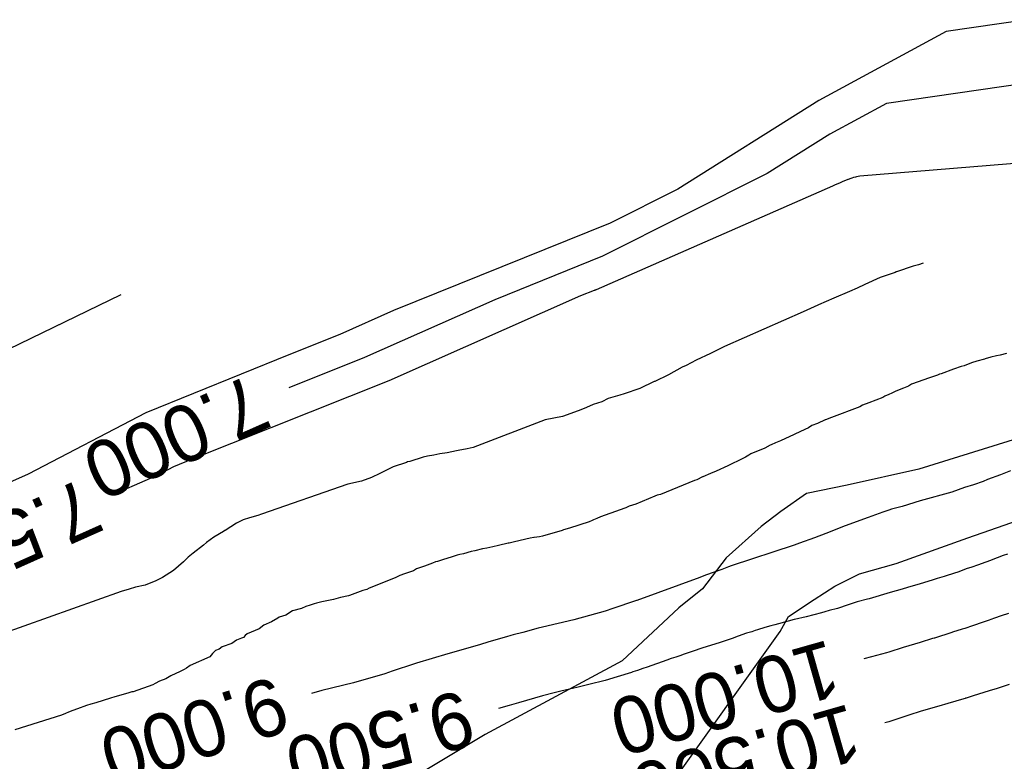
# Model space of a CAD drawing. Extents: x 158343 to 162498, y 431347 to 434500.
# Tile 214 of 248: x 159609 to 159640, y 434176 to 434200. Entities that reach past the tile are written whole.
import ezdxf

# ---------------------------------------------------------------- set-up
doc = ezdxf.new("R2010")
doc.units = 0
doc.header["$LTSCALE"] = 10
doc.header["$MEASUREMENT"] = 0
for name, color, linetype in [('000_arcering', 8, 'CONTINUOUS'), ('33_trappen en balustraden', 252, 'CONTINUOUS'), ('def. con-hoogtelijn (index)', 8, 'CONTINUOUS')]:
    doc.layers.add(name, color=color, linetype=linetype)
doc.styles.add('Style-WORKING', font='WORKING.shx')

# ---------------------------------------------------------------- blocks, each defined once
blk = doc.blocks.new('bestaande hoogtelijnen')
at = {"layer": 'def. con-hoogtelijn (index)'}
for p, q in [((-26.593, 133.478), (-29.162, 133.106)), ((-26.593, 133.478), (-29.162, 133.106)), ((-29.162, 133.106), (-33.208, 130.908)), ((-29.162, 133.106), (-33.208, 130.908)), ((-24.825, 131.724), (-31.066, 130.821)), ((-24.825, 131.724), (-31.066, 130.821)), ((-24.825, 131.724), (-31.066, 130.821)), ((-33.208, 130.908), (-37.688, 128.099)), ((-33.208, 130.908), (-37.688, 128.099)), ((-31.066, 130.821), (-32.864, 129.844)), ((-31.066, 130.821), (-32.864, 129.844)), ((-31.066, 130.821), (-32.864, 129.844)), ((-32.864, 129.844), (-34.855, 128.595)), ((-32.864, 129.844), (-34.855, 128.595)), ((-32.864, 129.844), (-34.855, 128.595)), ((-25.543, 129.025), (-31.914, 128.509)), ((-25.543, 129.025), (-31.914, 128.509)), ((-34.855, 128.595), (-40.086, 125.963)), ((-34.855, 128.595), (-40.086, 125.963)), ((-34.855, 128.595), (-40.086, 125.963)), ((-32.697, 128.228), (-32.775, 128.193)), ((-32.697, 128.228), (-32.775, 128.193)), ((-32.694, 128.23), (-32.697, 128.228)), ((-32.694, 128.23), (-32.697, 128.228)), ((-32.612, 128.266), (-32.694, 128.23)), ((-32.612, 128.266), (-32.694, 128.23)), ((-32.53, 128.301), (-32.612, 128.266)), ((-32.53, 128.301), (-32.612, 128.266)), ((-32.49, 128.318), (-32.53, 128.301)), ((-32.49, 128.318), (-32.53, 128.301)), ((-32.449, 128.338), (-32.49, 128.318)), ((-32.449, 128.338), (-32.49, 128.318)), ((-32.368, 128.375), (-32.449, 128.338)), ((-32.368, 128.375), (-32.449, 128.338)), ((-32.288, 128.402), (-32.368, 128.375)), ((-32.288, 128.402), (-32.368, 128.375)), ((-32.283, 128.404), (-32.288, 128.402)), ((-32.283, 128.404), (-32.288, 128.402)), ((-32.281, 128.405), (-32.283, 128.404)), ((-32.281, 128.405), (-32.283, 128.404)), ((-32.194, 128.435), (-32.281, 128.405)), ((-32.194, 128.435), (-32.281, 128.405)), ((-32.165, 128.443), (-32.194, 128.435)), ((-32.165, 128.443), (-32.194, 128.435)), ((-32.111, 128.461), (-32.165, 128.443)), ((-32.111, 128.461), (-32.165, 128.443)), ((-32.104, 128.464), (-32.111, 128.461)), ((-32.104, 128.464), (-32.111, 128.461)), ((-32.048, 128.48), (-32.104, 128.464)), ((-32.048, 128.48), (-32.104, 128.464)), ((-32.01, 128.487), (-32.048, 128.48)), ((-32.01, 128.487), (-32.048, 128.48)), ((-31.914, 128.509), (-32.01, 128.487)), ((-31.914, 128.509), (-32.01, 128.487)), ((-32.775, 128.193), (-40.284, 124.903)), ((-32.775, 128.193), (-40.284, 124.903)), ((-37.688, 128.099), (-39.842, 127.015)), ((-37.688, 128.099), (-39.842, 127.015)), ((-39.842, 127.015), (-46.717, 124.24)), ((-39.842, 127.015), (-46.717, 124.24)), ((-40.086, 125.963), (-43.505, 124.583)), ((-40.086, 125.963), (-43.505, 124.583)), ((-40.086, 125.963), (-43.505, 124.583)), ((-29.897, 125.748), (-30.05, 125.697)), ((-29.897, 125.748), (-30.05, 125.697)), ((-29.897, 125.748), (-30.05, 125.697)), ((-30.786, 125.451), (-31.266, 125.286)), ((-30.786, 125.451), (-31.266, 125.286)), ((-30.786, 125.451), (-31.266, 125.286)), ((-30.756, 125.465), (-30.786, 125.451)), ((-30.756, 125.465), (-30.786, 125.451)), ((-30.756, 125.465), (-30.786, 125.451)), ((-30.743, 125.469), (-30.756, 125.465)), ((-30.743, 125.469), (-30.756, 125.465)), ((-30.743, 125.469), (-30.756, 125.465)), ((-30.219, 125.65), (-30.743, 125.469)), ((-30.219, 125.65), (-30.743, 125.469)), ((-30.219, 125.65), (-30.743, 125.469)), ((-30.05, 125.697), (-30.219, 125.65)), ((-30.05, 125.697), (-30.219, 125.65)), ((-30.05, 125.697), (-30.219, 125.65)), ((-31.266, 125.286), (-31.75, 125.064)), ((-31.266, 125.286), (-31.75, 125.064)), ((-31.266, 125.286), (-31.75, 125.064)), ((-40.345, 124.878), (-40.78, 124.71)), ((-40.345, 124.878), (-40.78, 124.71)), ((-40.339, 124.879), (-40.345, 124.878)), ((-40.339, 124.879), (-40.345, 124.878)), ((-40.333, 124.881), (-40.339, 124.879)), ((-40.333, 124.881), (-40.339, 124.879)), ((-40.332, 124.881), (-40.333, 124.881)), ((-40.332, 124.881), (-40.333, 124.881)), ((-40.33, 124.882), (-40.332, 124.881)), ((-40.33, 124.882), (-40.332, 124.881)), ((-40.328, 124.883), (-40.33, 124.882)), ((-40.328, 124.883), (-40.33, 124.882)), ((-40.325, 124.884), (-40.328, 124.883)), ((-40.325, 124.884), (-40.328, 124.883)), ((-40.323, 124.885), (-40.325, 124.884)), ((-40.323, 124.885), (-40.325, 124.884)), ((-40.319, 124.886), (-40.323, 124.885)), ((-40.319, 124.886), (-40.323, 124.885)), ((-40.318, 124.887), (-40.319, 124.886)), ((-40.318, 124.887), (-40.319, 124.886)), ((-40.312, 124.888), (-40.318, 124.887)), ((-40.312, 124.888), (-40.318, 124.887)), ((-40.307, 124.891), (-40.312, 124.888)), ((-40.307, 124.891), (-40.312, 124.888)), ((-40.303, 124.893), (-40.307, 124.891)), ((-40.303, 124.893), (-40.307, 124.891)), ((-40.307, 124.891), (-40.307, 124.891)), ((-40.307, 124.891), (-40.307, 124.891)), ((-40.298, 124.896), (-40.303, 124.893)), ((-40.298, 124.896), (-40.303, 124.893)), ((-40.297, 124.896), (-40.298, 124.896)), ((-40.297, 124.896), (-40.298, 124.896)), ((-40.293, 124.898), (-40.297, 124.896)), ((-40.293, 124.898), (-40.297, 124.896)), ((-40.288, 124.9), (-40.293, 124.898)), ((-40.288, 124.9), (-40.293, 124.898)), ((-40.284, 124.903), (-40.288, 124.9)), ((-40.284, 124.903), (-40.288, 124.9)), ((-32.236, 124.844), (-32.732, 124.635)), ((-32.236, 124.844), (-32.732, 124.635)), ((-32.236, 124.844), (-32.732, 124.635)), ((-31.996, 124.947), (-32.236, 124.844)), ((-31.996, 124.947), (-32.236, 124.844)), ((-31.996, 124.947), (-32.236, 124.844)), ((-31.75, 125.064), (-31.996, 124.947)), ((-31.75, 125.064), (-31.996, 124.947)), ((-31.75, 125.064), (-31.996, 124.947)), ((-61.61, 121.73), (-55.372, 124.751)), ((-61.61, 121.73), (-55.372, 124.751)), ((-43.505, 124.583), (-47.644, 122.746)), ((-43.505, 124.583), (-47.644, 122.746)), ((-43.505, 124.583), (-47.644, 122.746)), ((-40.78, 124.71), (-46.866, 122.008)), ((-40.78, 124.71), (-46.866, 122.008)), ((-32.732, 124.635), (-33.221, 124.417)), ((-32.732, 124.635), (-33.221, 124.417)), ((-32.732, 124.635), (-33.221, 124.417)), ((-46.717, 124.24), (-48.421, 123.484)), ((-46.717, 124.24), (-48.421, 123.484)), ((-33.707, 124.198), (-36.21, 123.101)), ((-33.707, 124.198), (-36.21, 123.101)), ((-33.707, 124.198), (-36.21, 123.101)), ((-33.242, 124.407), (-33.707, 124.198)), ((-33.242, 124.407), (-33.707, 124.198)), ((-33.242, 124.407), (-33.707, 124.198)), ((-33.221, 124.417), (-33.242, 124.407)), ((-33.221, 124.417), (-33.242, 124.407)), ((-33.221, 124.417), (-33.242, 124.407)), ((-48.421, 123.484), (-50.04, 122.838)), ((-48.421, 123.484), (-50.04, 122.838)), ((-36.21, 123.101), (-36.655, 122.877)), ((-36.21, 123.101), (-36.655, 122.877)), ((-36.21, 123.101), (-36.655, 122.877)), ((-50.04, 122.838), (-54.581, 120.997)), ((-50.04, 122.838), (-54.581, 120.997)), ((-47.644, 122.746), (-50.043, 121.789)), ((-47.644, 122.746), (-50.043, 121.789)), ((-47.644, 122.746), (-50.043, 121.789)), ((-37.11, 122.663), (-37.427, 122.5)), ((-37.11, 122.663), (-37.427, 122.5)), ((-37.11, 122.663), (-37.427, 122.5)), ((-36.655, 122.877), (-37.11, 122.663)), ((-36.655, 122.877), (-37.11, 122.663)), ((-36.655, 122.877), (-37.11, 122.663)), ((-28.195, 122.633), (-28.367, 122.576)), ((-28.195, 122.633), (-28.367, 122.576)), ((-27.954, 122.699), (-28.195, 122.633)), ((-27.954, 122.699), (-28.195, 122.633)), ((-27.931, 122.708), (-27.954, 122.699)), ((-27.931, 122.708), (-27.954, 122.699)), ((-27.751, 122.759), (-27.931, 122.708)), ((-27.751, 122.759), (-27.931, 122.708)), ((-27.568, 122.799), (-27.751, 122.759)), ((-27.568, 122.799), (-27.751, 122.759)), ((-27.447, 122.823), (-27.568, 122.799)), ((-27.447, 122.823), (-27.568, 122.799)), ((-27.247, 122.873), (-27.447, 122.823)), ((-27.247, 122.873), (-27.447, 122.823)), ((-37.555, 122.439), (-37.988, 122.203)), ((-37.555, 122.439), (-37.988, 122.203)), ((-37.555, 122.439), (-37.988, 122.203)), ((-37.427, 122.5), (-37.555, 122.439)), ((-37.427, 122.5), (-37.555, 122.439)), ((-37.427, 122.5), (-37.555, 122.439)), ((-28.933, 122.374), (-29.328, 122.231)), ((-28.933, 122.374), (-29.328, 122.231)), ((-28.687, 122.464), (-28.933, 122.374)), ((-28.687, 122.464), (-28.933, 122.374)), ((-28.598, 122.489), (-28.687, 122.464)), ((-28.598, 122.489), (-28.687, 122.464)), ((-28.367, 122.576), (-28.598, 122.489)), ((-28.367, 122.576), (-28.598, 122.489)), ((-46.866, 122.008), (-53.111, 119.517)), ((-46.866, 122.008), (-53.111, 119.517)), ((-38.437, 121.983), (-38.894, 121.77)), ((-38.437, 121.983), (-38.894, 121.77)), ((-38.437, 121.983), (-38.894, 121.77)), ((-38.416, 121.99), (-38.437, 121.983)), ((-38.416, 121.99), (-38.437, 121.983)), ((-38.416, 121.99), (-38.437, 121.983)), ((-37.988, 122.203), (-38.416, 121.99)), ((-37.988, 122.203), (-38.416, 121.99)), ((-37.988, 122.203), (-38.416, 121.99)), ((-29.701, 122.103), (-30.263, 121.898)), ((-29.701, 122.103), (-30.263, 121.898)), ((-29.446, 122.191), (-29.701, 122.103)), ((-29.446, 122.191), (-29.701, 122.103)), ((-29.383, 122.215), (-29.446, 122.191)), ((-29.383, 122.215), (-29.446, 122.191)), ((-29.328, 122.231), (-29.383, 122.215)), ((-29.328, 122.231), (-29.383, 122.215)), ((-38.894, 121.77), (-39.391, 121.598)), ((-38.894, 121.77), (-39.391, 121.598)), ((-38.894, 121.77), (-39.391, 121.598)), ((-30.764, 121.679), (-30.894, 121.616)), ((-30.764, 121.679), (-30.894, 121.616)), ((-30.52, 121.78), (-30.764, 121.679)), ((-30.52, 121.78), (-30.764, 121.679)), ((-30.367, 121.836), (-30.52, 121.78)), ((-30.367, 121.836), (-30.52, 121.78)), ((-30.263, 121.898), (-30.367, 121.836)), ((-30.263, 121.898), (-30.367, 121.836)), ((-40.103, 121.346), (-40.383, 121.252)), ((-40.103, 121.346), (-40.383, 121.252)), ((-40.103, 121.346), (-40.383, 121.252)), ((-39.904, 121.443), (-40.103, 121.346)), ((-39.904, 121.443), (-40.103, 121.346)), ((-39.904, 121.443), (-40.103, 121.346)), ((-39.528, 121.548), (-39.904, 121.443)), ((-39.528, 121.548), (-39.904, 121.443)), ((-39.528, 121.548), (-39.904, 121.443)), ((-39.391, 121.598), (-39.528, 121.548)), ((-39.391, 121.598), (-39.528, 121.548)), ((-39.391, 121.598), (-39.528, 121.548)), ((-31.177, 121.484), (-31.624, 121.306)), ((-31.177, 121.484), (-31.624, 121.306)), ((-31.118, 121.52), (-31.177, 121.484)), ((-31.118, 121.52), (-31.177, 121.484)), ((-30.991, 121.575), (-31.118, 121.52)), ((-30.991, 121.575), (-31.118, 121.52)), ((-30.894, 121.616), (-30.991, 121.575)), ((-30.894, 121.616), (-30.991, 121.575)), ((-40.855, 121.055), (-41.348, 120.879)), ((-40.855, 121.055), (-41.348, 120.879)), ((-40.855, 121.055), (-41.348, 120.879)), ((-40.772, 121.084), (-40.855, 121.055)), ((-40.772, 121.084), (-40.855, 121.055)), ((-40.772, 121.084), (-40.855, 121.055)), ((-40.585, 121.16), (-40.772, 121.084)), ((-40.585, 121.16), (-40.772, 121.084)), ((-40.585, 121.16), (-40.772, 121.084)), ((-40.383, 121.252), (-40.585, 121.16)), ((-40.383, 121.252), (-40.585, 121.16)), ((-40.383, 121.252), (-40.585, 121.16)), ((-31.904, 121.185), (-32.811, 120.842)), ((-31.904, 121.185), (-32.811, 120.842)), ((-31.829, 121.231), (-31.904, 121.185)), ((-31.829, 121.231), (-31.904, 121.185)), ((-31.624, 121.306), (-31.829, 121.231)), ((-31.624, 121.306), (-31.829, 121.231)), ((-54.581, 120.997), (-58.318, 119.04)), ((-54.581, 120.997), (-58.318, 119.04)), ((-41.904, 120.767), (-44.184, 119.887)), ((-41.904, 120.767), (-44.184, 119.887)), ((-41.904, 120.767), (-44.184, 119.887)), ((-41.348, 120.879), (-41.904, 120.767)), ((-41.348, 120.879), (-41.904, 120.767)), ((-41.348, 120.879), (-41.904, 120.767)), ((-33.007, 120.767), (-33.254, 120.656)), ((-33.007, 120.767), (-33.254, 120.656)), ((-32.996, 120.772), (-33.007, 120.767)), ((-32.996, 120.772), (-33.007, 120.767)), ((-32.811, 120.842), (-32.996, 120.772)), ((-32.811, 120.842), (-32.996, 120.772)), ((-33.79, 120.397), (-33.995, 120.3)), ((-33.79, 120.397), (-33.995, 120.3)), ((-33.537, 120.517), (-33.79, 120.397)), ((-33.537, 120.517), (-33.79, 120.397)), ((-33.435, 120.585), (-33.537, 120.517)), ((-33.435, 120.585), (-33.537, 120.517)), ((-33.254, 120.656), (-33.435, 120.585)), ((-33.254, 120.656), (-33.435, 120.585)), ((-34.425, 120.105), (-34.591, 120.035)), ((-34.425, 120.105), (-34.591, 120.035)), ((-33.995, 120.3), (-34.425, 120.105)), ((-33.995, 120.3), (-34.425, 120.105)), ((-44.716, 119.787), (-45.01, 119.718)), ((-44.716, 119.787), (-45.01, 119.718)), ((-44.716, 119.787), (-45.01, 119.718)), ((-44.666, 119.794), (-44.716, 119.787)), ((-44.666, 119.794), (-44.716, 119.787)), ((-44.666, 119.794), (-44.716, 119.787)), ((-44.378, 119.851), (-44.666, 119.794)), ((-44.378, 119.851), (-44.666, 119.794)), ((-44.378, 119.851), (-44.666, 119.794)), ((-44.184, 119.887), (-44.378, 119.851)), ((-44.184, 119.887), (-44.378, 119.851)), ((-44.184, 119.887), (-44.378, 119.851)), ((-34.93, 119.875), (-35.367, 119.686)), ((-34.93, 119.875), (-35.367, 119.686)), ((-34.753, 119.966), (-34.93, 119.875)), ((-34.753, 119.966), (-34.93, 119.875)), ((-34.722, 119.977), (-34.753, 119.966)), ((-34.722, 119.977), (-34.753, 119.966)), ((-34.591, 120.035), (-34.722, 119.977)), ((-34.591, 120.035), (-34.722, 119.977)), ((-53.111, 119.517), (-53.708, 119.275)), ((-53.111, 119.517), (-53.708, 119.275)), ((-45.779, 119.587), (-46.196, 119.449)), ((-45.779, 119.587), (-46.196, 119.449)), ((-45.779, 119.587), (-46.196, 119.449)), ((-45.642, 119.62), (-45.779, 119.587)), ((-45.642, 119.62), (-45.779, 119.587)), ((-45.642, 119.62), (-45.779, 119.587)), ((-45.441, 119.65), (-45.642, 119.62)), ((-45.441, 119.65), (-45.642, 119.62)), ((-45.441, 119.65), (-45.642, 119.62)), ((-45.245, 119.685), (-45.441, 119.65)), ((-45.245, 119.685), (-45.441, 119.65)), ((-45.245, 119.685), (-45.441, 119.65)), ((-45.01, 119.718), (-45.245, 119.685)), ((-45.01, 119.718), (-45.245, 119.685)), ((-45.01, 119.718), (-45.245, 119.685)), ((-35.538, 119.58), (-35.835, 119.44)), ((-35.538, 119.58), (-35.835, 119.44)), ((-35.439, 119.652), (-35.538, 119.58)), ((-35.439, 119.652), (-35.538, 119.58)), ((-35.367, 119.686), (-35.439, 119.652)), ((-35.367, 119.686), (-35.439, 119.652)), ((-53.708, 119.275), (-54.2, 119.017)), ((-53.708, 119.275), (-54.2, 119.017)), ((-46.727, 119.272), (-47.155, 119.068)), ((-46.727, 119.272), (-47.155, 119.068)), ((-46.727, 119.272), (-47.155, 119.068)), ((-46.303, 119.419), (-46.727, 119.272)), ((-46.303, 119.419), (-46.727, 119.272)), ((-46.303, 119.419), (-46.727, 119.272)), ((-46.273, 119.432), (-46.303, 119.419)), ((-46.273, 119.432), (-46.303, 119.419)), ((-46.273, 119.432), (-46.303, 119.419)), ((-46.26, 119.437), (-46.273, 119.432)), ((-46.26, 119.437), (-46.273, 119.432)), ((-46.26, 119.437), (-46.273, 119.432)), ((-46.196, 119.449), (-46.26, 119.437)), ((-46.196, 119.449), (-46.26, 119.437)), ((-46.196, 119.449), (-46.26, 119.437)), ((-36.469, 119.141), (-36.649, 119.067)), ((-36.469, 119.141), (-36.649, 119.067)), ((-36.096, 119.31), (-36.469, 119.141)), ((-36.096, 119.31), (-36.469, 119.141)), ((-35.892, 119.415), (-36.096, 119.31)), ((-35.892, 119.415), (-36.096, 119.31)), ((-35.835, 119.44), (-35.892, 119.415)), ((-35.835, 119.44), (-35.892, 119.415)), ((-27.125, 119.152), (-27.446, 119.019)), ((-27.125, 119.152), (-27.446, 119.019)), ((-27.125, 119.152), (-27.446, 119.019)), ((-58.318, 119.04), (-60.214, 118.208)), ((-58.318, 119.04), (-60.214, 118.208)), ((-54.2, 119.017), (-55.368, 118.505)), ((-54.2, 119.017), (-55.368, 118.505)), ((-47.414, 118.94), (-47.74, 118.818)), ((-47.414, 118.94), (-47.74, 118.818)), ((-47.414, 118.94), (-47.74, 118.818)), ((-47.155, 119.068), (-47.414, 118.94)), ((-47.155, 119.068), (-47.414, 118.94)), ((-47.155, 119.068), (-47.414, 118.94)), ((-37.161, 118.841), (-38.064, 118.474)), ((-37.161, 118.841), (-38.064, 118.474)), ((-37.089, 118.863), (-37.161, 118.841)), ((-37.089, 118.863), (-37.161, 118.841)), ((-36.905, 118.96), (-37.089, 118.863)), ((-36.905, 118.96), (-37.089, 118.863)), ((-36.893, 118.964), (-36.905, 118.96)), ((-36.893, 118.964), (-36.905, 118.96)), ((-36.649, 119.067), (-36.893, 118.964)), ((-36.649, 119.067), (-36.893, 118.964)), ((-27.85, 118.877), (-27.992, 118.814)), ((-27.85, 118.877), (-27.992, 118.814)), ((-27.85, 118.877), (-27.992, 118.814)), ((-27.446, 119.019), (-27.85, 118.877)), ((-27.446, 119.019), (-27.85, 118.877)), ((-27.446, 119.019), (-27.85, 118.877)), ((-48.168, 118.728), (-50.907, 117.769)), ((-48.168, 118.728), (-50.907, 117.769)), ((-48.168, 118.728), (-50.907, 117.769)), ((-47.74, 118.818), (-48.168, 118.728)), ((-47.74, 118.818), (-48.168, 118.728)), ((-47.74, 118.818), (-48.168, 118.728)), ((-28.589, 118.616), (-28.992, 118.471)), ((-28.589, 118.616), (-28.992, 118.471)), ((-28.589, 118.616), (-28.992, 118.471)), ((-28.302, 118.708), (-28.589, 118.616)), ((-28.302, 118.708), (-28.589, 118.616)), ((-28.302, 118.708), (-28.589, 118.616)), ((-27.992, 118.814), (-28.302, 118.708)), ((-27.992, 118.814), (-28.302, 118.708)), ((-27.992, 118.814), (-28.302, 118.708)), ((-38.419, 118.349), (-39.021, 118.091)), ((-38.419, 118.349), (-39.021, 118.091)), ((-38.343, 118.377), (-38.419, 118.349)), ((-38.343, 118.377), (-38.419, 118.349)), ((-38.239, 118.402), (-38.343, 118.377)), ((-38.239, 118.402), (-38.343, 118.377)), ((-38.064, 118.474), (-38.239, 118.402)), ((-38.064, 118.474), (-38.239, 118.402)), ((-28.992, 118.471), (-29.992, 118.193)), ((-28.992, 118.471), (-29.992, 118.193)), ((-28.992, 118.471), (-29.992, 118.193)), ((-39.524, 117.916), (-40.149, 117.688)), ((-39.524, 117.916), (-40.149, 117.688)), ((-39.367, 117.969), (-39.524, 117.916)), ((-39.367, 117.969), (-39.524, 117.916)), ((-39.343, 117.978), (-39.367, 117.969)), ((-39.343, 117.978), (-39.367, 117.969)), ((-39.232, 118.032), (-39.343, 117.978)), ((-39.232, 118.032), (-39.343, 117.978)), ((-39.021, 118.091), (-39.232, 118.032)), ((-39.021, 118.091), (-39.232, 118.032)), ((-30.992, 117.902), (-31.175, 117.835)), ((-30.992, 117.902), (-31.175, 117.835)), ((-30.992, 117.902), (-31.175, 117.835)), ((-30.902, 117.929), (-30.992, 117.902)), ((-30.902, 117.929), (-30.992, 117.902)), ((-30.902, 117.929), (-30.992, 117.902)), ((-30.566, 118.019), (-30.902, 117.929)), ((-30.566, 118.019), (-30.902, 117.929)), ((-30.566, 118.019), (-30.902, 117.929)), ((-29.992, 118.193), (-30.566, 118.019)), ((-29.992, 118.193), (-30.566, 118.019)), ((-29.992, 118.193), (-30.566, 118.019)), ((-51.489, 117.597), (-51.704, 117.485)), ((-51.489, 117.597), (-51.704, 117.485)), ((-51.489, 117.597), (-51.704, 117.485)), ((-51.295, 117.658), (-51.489, 117.597)), ((-51.295, 117.658), (-51.489, 117.597)), ((-51.295, 117.658), (-51.489, 117.597)), ((-51.025, 117.734), (-51.295, 117.658)), ((-51.025, 117.734), (-51.295, 117.658)), ((-51.025, 117.734), (-51.295, 117.658)), ((-50.907, 117.769), (-51.025, 117.734)), ((-50.907, 117.769), (-51.025, 117.734)), ((-50.907, 117.769), (-51.025, 117.734)), ((-40.413, 117.577), (-40.507, 117.531)), ((-40.413, 117.577), (-40.507, 117.531)), ((-40.367, 117.593), (-40.413, 117.577)), ((-40.367, 117.593), (-40.413, 117.577)), ((-40.262, 117.636), (-40.367, 117.593)), ((-40.262, 117.636), (-40.367, 117.593)), ((-40.149, 117.688), (-40.262, 117.636)), ((-40.149, 117.688), (-40.262, 117.636)), ((-31.644, 117.671), (-32.371, 117.398)), ((-31.644, 117.671), (-32.371, 117.398)), ((-31.644, 117.671), (-32.371, 117.398)), ((-31.175, 117.835), (-31.644, 117.671)), ((-31.175, 117.835), (-31.644, 117.671)), ((-31.175, 117.835), (-31.644, 117.671)), ((-51.704, 117.485), (-52.062, 117.26)), ((-51.704, 117.485), (-52.062, 117.26)), ((-51.704, 117.485), (-52.062, 117.26)), ((-41.315, 117.276), (-41.367, 117.252)), ((-41.315, 117.276), (-41.367, 117.252)), ((-41.132, 117.328), (-41.315, 117.276)), ((-41.132, 117.328), (-41.315, 117.276)), ((-40.507, 117.531), (-41.132, 117.328)), ((-40.507, 117.531), (-41.132, 117.328)), ((-32.371, 117.398), (-32.992, 117.158)), ((-32.371, 117.398), (-32.992, 117.158)), ((-32.371, 117.398), (-32.992, 117.158)), ((-52.424, 117.04), (-52.654, 116.875)), ((-52.424, 117.04), (-52.654, 116.875)), ((-52.424, 117.04), (-52.654, 116.875)), ((-52.114, 117.228), (-52.424, 117.04)), ((-52.114, 117.228), (-52.424, 117.04)), ((-52.114, 117.228), (-52.424, 117.04)), ((-52.071, 117.254), (-52.114, 117.228)), ((-52.071, 117.254), (-52.114, 117.228)), ((-52.071, 117.254), (-52.114, 117.228)), ((-52.062, 117.26), (-52.071, 117.254)), ((-52.062, 117.26), (-52.071, 117.254)), ((-52.062, 117.26), (-52.071, 117.254)), ((-42.381, 117.007), (-42.876, 116.892)), ((-42.381, 117.007), (-42.876, 116.892)), ((-42.266, 117.028), (-42.381, 117.007)), ((-42.266, 117.028), (-42.381, 117.007)), ((-42.255, 117.031), (-42.266, 117.028)), ((-42.255, 117.031), (-42.266, 117.028)), ((-42.252, 117.032), (-42.255, 117.031)), ((-42.252, 117.032), (-42.255, 117.031)), ((-42.084, 117.056), (-42.252, 117.032)), ((-42.084, 117.056), (-42.252, 117.032)), ((-41.992, 117.071), (-42.084, 117.056)), ((-41.992, 117.071), (-42.084, 117.056)), ((-41.367, 117.252), (-41.992, 117.071)), ((-41.367, 117.252), (-41.992, 117.071)), ((-33.344, 117.019), (-33.827, 116.854)), ((-33.344, 117.019), (-33.827, 116.854)), ((-33.344, 117.019), (-33.827, 116.854)), ((-32.992, 117.158), (-33.344, 117.019)), ((-32.992, 117.158), (-33.344, 117.019)), ((-32.992, 117.158), (-33.344, 117.019)), ((-52.753, 116.787), (-53.079, 116.531)), ((-52.753, 116.787), (-53.079, 116.531)), ((-52.753, 116.787), (-53.079, 116.531)), ((-52.654, 116.875), (-52.753, 116.787)), ((-52.654, 116.875), (-52.753, 116.787)), ((-52.654, 116.875), (-52.753, 116.787)), ((-43.893, 116.67), (-44.132, 116.606)), ((-43.893, 116.67), (-44.132, 116.606)), ((-43.753, 116.689), (-43.893, 116.67)), ((-43.753, 116.689), (-43.893, 116.67)), ((-43.56, 116.734), (-43.753, 116.689)), ((-43.56, 116.734), (-43.753, 116.689)), ((-43.386, 116.776), (-43.56, 116.734)), ((-43.386, 116.776), (-43.56, 116.734)), ((-43.077, 116.853), (-43.386, 116.776)), ((-43.077, 116.853), (-43.386, 116.776)), ((-43.047, 116.857), (-43.077, 116.853)), ((-43.047, 116.857), (-43.077, 116.853)), ((-42.876, 116.892), (-43.047, 116.857)), ((-42.876, 116.892), (-43.047, 116.857)), ((-33.992, 116.793), (-35.992, 116.135)), ((-33.992, 116.793), (-35.992, 116.135)), ((-33.992, 116.793), (-35.992, 116.135)), ((-33.827, 116.854), (-33.992, 116.793)), ((-33.827, 116.854), (-33.992, 116.793)), ((-33.827, 116.854), (-33.992, 116.793)), ((-53.236, 116.409), (-53.391, 116.261)), ((-53.236, 116.409), (-53.391, 116.261)), ((-53.236, 116.409), (-53.391, 116.261)), ((-53.079, 116.531), (-53.236, 116.409)), ((-53.079, 116.531), (-53.236, 116.409)), ((-53.079, 116.531), (-53.236, 116.409)), ((-45.133, 116.332), (-45.321, 116.273)), ((-45.133, 116.332), (-45.321, 116.273)), ((-44.886, 116.413), (-45.133, 116.332)), ((-44.886, 116.413), (-45.133, 116.332)), ((-44.698, 116.475), (-44.886, 116.413)), ((-44.698, 116.475), (-44.886, 116.413)), ((-44.616, 116.494), (-44.698, 116.475)), ((-44.616, 116.494), (-44.698, 116.475)), ((-44.497, 116.512), (-44.616, 116.494)), ((-44.497, 116.512), (-44.616, 116.494)), ((-44.248, 116.586), (-44.497, 116.512)), ((-44.248, 116.586), (-44.497, 116.512)), ((-44.132, 116.606), (-44.248, 116.586)), ((-44.132, 116.606), (-44.248, 116.586)), ((-27.684, 116.334), (-27.754, 116.307)), ((-27.684, 116.334), (-27.754, 116.307)), ((-27.546, 116.388), (-27.684, 116.334)), ((-27.546, 116.388), (-27.684, 116.334)), ((-27.358, 116.458), (-27.546, 116.388)), ((-27.358, 116.458), (-27.546, 116.388)), ((-27.219, 116.503), (-27.358, 116.458)), ((-27.219, 116.503), (-27.358, 116.458)), ((-53.391, 116.261), (-53.701, 115.988)), ((-53.391, 116.261), (-53.701, 115.988)), ((-53.391, 116.261), (-53.701, 115.988)), ((-45.984, 116.038), (-46.089, 115.976)), ((-45.984, 116.038), (-46.089, 115.976)), ((-45.732, 116.126), (-45.984, 116.038)), ((-45.732, 116.126), (-45.984, 116.038)), ((-45.481, 116.221), (-45.732, 116.126)), ((-45.481, 116.221), (-45.732, 116.126)), ((-45.385, 116.255), (-45.481, 116.221)), ((-45.385, 116.255), (-45.481, 116.221)), ((-45.321, 116.273), (-45.385, 116.255)), ((-45.321, 116.273), (-45.385, 116.255)), ((-36.29, 116.019), (-36.812, 115.839)), ((-36.29, 116.019), (-36.812, 115.839)), ((-36.29, 116.019), (-36.812, 115.839)), ((-36.076, 116.103), (-36.29, 116.019)), ((-36.076, 116.103), (-36.29, 116.019)), ((-36.076, 116.103), (-36.29, 116.019)), ((-35.992, 116.135), (-36.076, 116.103)), ((-35.992, 116.135), (-36.076, 116.103)), ((-35.992, 116.135), (-36.076, 116.103)), ((-28.533, 116.033), (-28.767, 115.945)), ((-28.533, 116.033), (-28.767, 115.945)), ((-28.421, 116.071), (-28.533, 116.033)), ((-28.421, 116.071), (-28.533, 116.033)), ((-28.382, 116.085), (-28.421, 116.071)), ((-28.382, 116.085), (-28.421, 116.071)), ((-28.143, 116.167), (-28.382, 116.085)), ((-28.143, 116.167), (-28.382, 116.085)), ((-28.06, 116.198), (-28.143, 116.167)), ((-28.06, 116.198), (-28.143, 116.167)), ((-27.909, 116.252), (-28.06, 116.198)), ((-27.909, 116.252), (-28.06, 116.198)), ((-27.754, 116.307), (-27.909, 116.252)), ((-27.754, 116.307), (-27.909, 116.252)), ((-54.06, 115.765), (-54.27, 115.653)), ((-54.06, 115.765), (-54.27, 115.653)), ((-54.06, 115.765), (-54.27, 115.653)), ((-53.818, 115.91), (-54.06, 115.765)), ((-53.818, 115.91), (-54.06, 115.765)), ((-53.818, 115.91), (-54.06, 115.765)), ((-53.701, 115.988), (-53.818, 115.91)), ((-53.701, 115.988), (-53.818, 115.91)), ((-53.701, 115.988), (-53.818, 115.91)), ((-46.67, 115.748), (-47.497, 115.419)), ((-46.67, 115.748), (-47.497, 115.419)), ((-46.515, 115.824), (-46.67, 115.748)), ((-46.515, 115.824), (-46.67, 115.748)), ((-46.367, 115.882), (-46.515, 115.824)), ((-46.367, 115.882), (-46.515, 115.824)), ((-46.089, 115.976), (-46.367, 115.882)), ((-46.089, 115.976), (-46.367, 115.882)), ((-36.992, 115.767), (-38.992, 115.033)), ((-36.992, 115.767), (-38.992, 115.033)), ((-36.992, 115.767), (-38.992, 115.033)), ((-36.812, 115.839), (-36.992, 115.767)), ((-36.812, 115.839), (-36.992, 115.767)), ((-36.812, 115.839), (-36.992, 115.767)), ((-29.451, 115.728), (-29.615, 115.679)), ((-29.451, 115.728), (-29.615, 115.679)), ((-29.227, 115.799), (-29.451, 115.728)), ((-29.227, 115.799), (-29.451, 115.728)), ((-29.168, 115.818), (-29.227, 115.799)), ((-29.168, 115.818), (-29.227, 115.799)), ((-28.933, 115.887), (-29.168, 115.818)), ((-28.933, 115.887), (-29.168, 115.818)), ((-28.767, 115.945), (-28.933, 115.887)), ((-28.767, 115.945), (-28.933, 115.887)), ((-55.117, 115.389), (-55.364, 115.322)), ((-55.117, 115.389), (-55.364, 115.322)), ((-55.117, 115.389), (-55.364, 115.322)), ((-54.912, 115.452), (-55.117, 115.389)), ((-54.912, 115.452), (-55.117, 115.389)), ((-54.912, 115.452), (-55.117, 115.389)), ((-54.607, 115.523), (-54.912, 115.452)), ((-54.607, 115.523), (-54.912, 115.452)), ((-54.607, 115.523), (-54.912, 115.452)), ((-54.27, 115.653), (-54.607, 115.523)), ((-54.27, 115.653), (-54.607, 115.523)), ((-54.27, 115.653), (-54.607, 115.523)), ((-47.497, 115.419), (-47.57, 115.386)), ((-47.497, 115.419), (-47.57, 115.386)), ((-30.568, 115.397), (-30.945, 115.283)), ((-30.568, 115.397), (-30.945, 115.283)), ((-30.392, 115.444), (-30.568, 115.397)), ((-30.392, 115.444), (-30.568, 115.397)), ((-29.992, 115.559), (-30.392, 115.444)), ((-29.992, 115.559), (-30.392, 115.444)), ((-29.615, 115.679), (-29.992, 115.559)), ((-29.615, 115.679), (-29.992, 115.559)), ((-55.364, 115.322), (-59.243, 113.94)), ((-55.364, 115.322), (-59.243, 113.94)), ((-55.364, 115.322), (-59.243, 113.94)), ((-48.551, 115.09), (-48.627, 115.068)), ((-48.551, 115.09), (-48.627, 115.068)), ((-48.403, 115.127), (-48.551, 115.09)), ((-48.403, 115.127), (-48.551, 115.09)), ((-48.149, 115.18), (-48.403, 115.127)), ((-48.149, 115.18), (-48.403, 115.127)), ((-48.113, 115.186), (-48.149, 115.18)), ((-48.113, 115.186), (-48.149, 115.18)), ((-47.691, 115.347), (-48.113, 115.186)), ((-47.691, 115.347), (-48.113, 115.186)), ((-47.57, 115.386), (-47.691, 115.347)), ((-47.57, 115.386), (-47.691, 115.347)), ((-31.666, 115.074), (-31.992, 114.986)), ((-31.666, 115.074), (-31.992, 114.986)), ((-31.615, 115.088), (-31.666, 115.074)), ((-31.615, 115.088), (-31.666, 115.074)), ((-30.945, 115.283), (-31.615, 115.088)), ((-30.945, 115.283), (-31.615, 115.088)), ((-49.639, 114.774), (-49.923, 114.7)), ((-49.639, 114.774), (-49.923, 114.7)), ((-49.5, 114.846), (-49.639, 114.774)), ((-49.5, 114.846), (-49.639, 114.774)), ((-49.367, 114.883), (-49.5, 114.846)), ((-49.367, 114.883), (-49.5, 114.846)), ((-49.242, 114.923), (-49.367, 114.883)), ((-49.242, 114.923), (-49.367, 114.883)), ((-49.165, 114.942), (-49.242, 114.923)), ((-49.165, 114.942), (-49.242, 114.923)), ((-48.991, 114.99), (-49.165, 114.942)), ((-48.991, 114.99), (-49.165, 114.942)), ((-48.627, 115.068), (-48.991, 114.99)), ((-48.627, 115.068), (-48.991, 114.99)), ((-39.755, 114.782), (-39.992, 114.696)), ((-39.755, 114.782), (-39.992, 114.696)), ((-39.755, 114.782), (-39.992, 114.696)), ((-39.032, 115.019), (-39.755, 114.782)), ((-39.032, 115.019), (-39.755, 114.782)), ((-39.032, 115.019), (-39.755, 114.782)), ((-39.003, 115.029), (-39.032, 115.019)), ((-39.003, 115.029), (-39.032, 115.019)), ((-39.003, 115.029), (-39.032, 115.019)), ((-38.992, 115.033), (-39.003, 115.029)), ((-38.992, 115.033), (-39.003, 115.029)), ((-38.992, 115.033), (-39.003, 115.029)), ((-32.615, 114.783), (-32.885, 114.713)), ((-32.615, 114.783), (-32.885, 114.713)), ((-32.278, 114.891), (-32.615, 114.783)), ((-32.278, 114.891), (-32.615, 114.783)), ((-31.992, 114.986), (-32.278, 114.891)), ((-31.992, 114.986), (-32.278, 114.891)), ((-50.394, 114.473), (-50.594, 114.352)), ((-50.394, 114.473), (-50.594, 114.352)), ((-50.345, 114.5), (-50.394, 114.473)), ((-50.345, 114.5), (-50.394, 114.473)), ((-50.138, 114.561), (-50.345, 114.5)), ((-50.138, 114.561), (-50.345, 114.5)), ((-49.923, 114.7), (-50.138, 114.561)), ((-49.923, 114.7), (-50.138, 114.561)), ((-39.992, 114.696), (-40.992, 114.418)), ((-39.992, 114.696), (-40.992, 114.418)), ((-39.992, 114.696), (-40.992, 114.418)), ((-33.611, 114.513), (-33.988, 114.427)), ((-33.611, 114.513), (-33.988, 114.427)), ((-33.127, 114.645), (-33.611, 114.513)), ((-33.127, 114.645), (-33.611, 114.513)), ((-33.021, 114.671), (-33.127, 114.645)), ((-33.021, 114.671), (-33.127, 114.645)), ((-32.885, 114.713), (-33.021, 114.671)), ((-32.885, 114.713), (-33.021, 114.671)), ((-27.627, 114.472), (-27.747, 114.427)), ((-27.627, 114.472), (-27.747, 114.427)), ((-27.627, 114.472), (-27.747, 114.427)), ((-27.416, 114.543), (-27.627, 114.472)), ((-27.416, 114.543), (-27.627, 114.472)), ((-27.416, 114.543), (-27.627, 114.472)), ((-27.192, 114.623), (-27.416, 114.543)), ((-27.192, 114.623), (-27.416, 114.543)), ((-27.192, 114.623), (-27.416, 114.543)), ((-50.99, 114.137), (-51.367, 113.975)), ((-50.99, 114.137), (-51.367, 113.975)), ((-50.842, 114.244), (-50.99, 114.137)), ((-50.842, 114.244), (-50.99, 114.137)), ((-50.594, 114.352), (-50.842, 114.244)), ((-50.594, 114.352), (-50.842, 114.244)), ((-42.122, 114.148), (-42.613, 114.019)), ((-42.122, 114.148), (-42.613, 114.019)), ((-42.122, 114.148), (-42.613, 114.019)), ((-41.992, 114.181), (-42.122, 114.148)), ((-41.992, 114.181), (-42.122, 114.148)), ((-41.992, 114.181), (-42.122, 114.148)), ((-40.992, 114.418), (-41.992, 114.181)), ((-40.992, 114.418), (-41.992, 114.181)), ((-40.992, 114.418), (-41.992, 114.181)), ((-34.921, 114.173), (-35.16, 114.096)), ((-34.921, 114.173), (-35.16, 114.096)), ((-34.737, 114.224), (-34.921, 114.173)), ((-34.737, 114.224), (-34.921, 114.173)), ((-34.61, 114.26), (-34.737, 114.224)), ((-34.61, 114.26), (-34.737, 114.224)), ((-34.488, 114.296), (-34.61, 114.26)), ((-34.488, 114.296), (-34.61, 114.26)), ((-33.992, 114.426), (-34.488, 114.296)), ((-33.992, 114.426), (-34.488, 114.296)), ((-33.988, 114.427), (-33.992, 114.426)), ((-33.988, 114.427), (-33.992, 114.426)), ((-28.575, 114.146), (-28.66, 114.117)), ((-28.575, 114.146), (-28.66, 114.117)), ((-28.575, 114.146), (-28.66, 114.117)), ((-28.334, 114.23), (-28.575, 114.146)), ((-28.334, 114.23), (-28.575, 114.146)), ((-28.334, 114.23), (-28.575, 114.146)), ((-27.991, 114.343), (-28.334, 114.23)), ((-27.991, 114.343), (-28.334, 114.23)), ((-27.991, 114.343), (-28.334, 114.23)), ((-27.828, 114.398), (-27.991, 114.343)), ((-27.828, 114.398), (-27.991, 114.343)), ((-27.828, 114.398), (-27.991, 114.343)), ((-27.802, 114.407), (-27.828, 114.398)), ((-27.802, 114.407), (-27.828, 114.398)), ((-27.802, 114.407), (-27.828, 114.398)), ((-27.747, 114.427), (-27.802, 114.407)), ((-27.747, 114.427), (-27.802, 114.407)), ((-27.747, 114.427), (-27.802, 114.407)), ((-51.551, 113.832), (-51.704, 113.769)), ((-51.551, 113.832), (-51.704, 113.769)), ((-51.488, 113.855), (-51.551, 113.832)), ((-51.488, 113.855), (-51.551, 113.832)), ((-51.431, 113.918), (-51.488, 113.855)), ((-51.431, 113.918), (-51.488, 113.855)), ((-51.367, 113.975), (-51.431, 113.918)), ((-51.367, 113.975), (-51.431, 113.918)), ((-43.127, 113.883), (-43.693, 113.72)), ((-43.127, 113.883), (-43.693, 113.72)), ((-43.127, 113.883), (-43.693, 113.72)), ((-42.992, 113.925), (-43.127, 113.883)), ((-42.992, 113.925), (-43.127, 113.883)), ((-42.992, 113.925), (-43.127, 113.883)), ((-42.919, 113.945), (-42.992, 113.925)), ((-42.919, 113.945), (-42.992, 113.925)), ((-42.919, 113.945), (-42.992, 113.925)), ((-42.613, 114.019), (-42.919, 113.945)), ((-42.613, 114.019), (-42.919, 113.945)), ((-42.613, 114.019), (-42.919, 113.945)), ((-35.966, 113.83), (-36.34, 113.702)), ((-35.966, 113.83), (-36.34, 113.702)), ((-35.778, 113.9), (-35.966, 113.83)), ((-35.778, 113.9), (-35.966, 113.83)), ((-35.505, 113.991), (-35.778, 113.9)), ((-35.505, 113.991), (-35.778, 113.9)), ((-35.379, 114.029), (-35.505, 113.991)), ((-35.379, 114.029), (-35.505, 113.991)), ((-35.341, 114.041), (-35.379, 114.029)), ((-35.341, 114.041), (-35.379, 114.029)), ((-35.231, 114.076), (-35.341, 114.041)), ((-35.231, 114.076), (-35.341, 114.041)), ((-35.16, 114.096), (-35.231, 114.076)), ((-35.16, 114.096), (-35.231, 114.076)), ((-29.551, 113.835), (-29.604, 113.82)), ((-29.551, 113.835), (-29.604, 113.82)), ((-29.551, 113.835), (-29.604, 113.82)), ((-29.536, 113.84), (-29.551, 113.835)), ((-29.536, 113.84), (-29.551, 113.835)), ((-29.536, 113.84), (-29.551, 113.835)), ((-28.992, 114.013), (-29.536, 113.84)), ((-28.992, 114.013), (-29.536, 113.84)), ((-28.992, 114.013), (-29.536, 113.84)), ((-28.962, 114.023), (-28.992, 114.013)), ((-28.962, 114.023), (-28.992, 114.013)), ((-28.962, 114.023), (-28.992, 114.013)), ((-28.66, 114.117), (-28.962, 114.023)), ((-28.66, 114.117), (-28.962, 114.023)), ((-28.66, 114.117), (-28.962, 114.023)), ((-52.159, 113.561), (-52.26, 113.482)), ((-52.159, 113.561), (-52.26, 113.482)), ((-51.858, 113.668), (-52.159, 113.561)), ((-51.858, 113.668), (-52.159, 113.561)), ((-51.704, 113.769), (-51.858, 113.668)), ((-51.704, 113.769), (-51.858, 113.668)), ((-43.992, 113.624), (-44.992, 113.337)), ((-43.992, 113.624), (-44.992, 113.337)), ((-43.992, 113.624), (-44.992, 113.337)), ((-43.693, 113.72), (-43.992, 113.624)), ((-43.693, 113.72), (-43.992, 113.624)), ((-43.693, 113.72), (-43.992, 113.624)), ((-36.931, 113.517), (-36.992, 113.495)), ((-36.931, 113.517), (-36.992, 113.495)), ((-36.34, 113.702), (-36.931, 113.517)), ((-36.34, 113.702), (-36.931, 113.517)), ((-30.535, 113.538), (-30.992, 113.393)), ((-30.535, 113.538), (-30.992, 113.393)), ((-30.535, 113.538), (-30.992, 113.393)), ((-29.992, 113.702), (-30.535, 113.538)), ((-29.992, 113.702), (-30.535, 113.538)), ((-29.992, 113.702), (-30.535, 113.538)), ((-29.604, 113.82), (-29.992, 113.702)), ((-29.604, 113.82), (-29.992, 113.702)), ((-29.604, 113.82), (-29.992, 113.702)), ((-52.549, 113.246), (-53.174, 112.964)), ((-52.549, 113.246), (-53.174, 112.964)), ((-52.467, 113.346), (-52.549, 113.246)), ((-52.467, 113.346), (-52.549, 113.246)), ((-52.367, 113.441), (-52.467, 113.346)), ((-52.367, 113.441), (-52.467, 113.346)), ((-52.26, 113.482), (-52.367, 113.441)), ((-52.26, 113.482), (-52.367, 113.441)), ((-44.992, 113.337), (-45.992, 113.039)), ((-44.992, 113.337), (-45.992, 113.039)), ((-44.992, 113.337), (-45.992, 113.039)), ((-37.756, 113.235), (-37.897, 113.188)), ((-37.756, 113.235), (-37.897, 113.188)), ((-37.629, 113.279), (-37.756, 113.235)), ((-37.629, 113.279), (-37.756, 113.235)), ((-37.488, 113.329), (-37.629, 113.279)), ((-37.488, 113.329), (-37.629, 113.279)), ((-37.107, 113.456), (-37.488, 113.329)), ((-37.107, 113.456), (-37.488, 113.329)), ((-37.021, 113.485), (-37.107, 113.456)), ((-37.021, 113.485), (-37.107, 113.456)), ((-36.992, 113.495), (-37.021, 113.485)), ((-36.992, 113.495), (-37.021, 113.485)), ((-31.535, 113.247), (-31.779, 113.179)), ((-31.535, 113.247), (-31.779, 113.179)), ((-31.535, 113.247), (-31.779, 113.179)), ((-31.065, 113.373), (-31.535, 113.247)), ((-31.065, 113.373), (-31.535, 113.247)), ((-31.065, 113.373), (-31.535, 113.247)), ((-30.992, 113.393), (-31.065, 113.373)), ((-30.992, 113.393), (-31.065, 113.373)), ((-30.992, 113.393), (-31.065, 113.373)), ((-53.291, 112.888), (-53.367, 112.838)), ((-53.291, 112.888), (-53.367, 112.838)), ((-53.174, 112.964), (-53.291, 112.888)), ((-53.174, 112.964), (-53.291, 112.888)), ((-46.049, 113.019), (-46.762, 112.789)), ((-46.049, 113.019), (-46.762, 112.789)), ((-46.049, 113.019), (-46.762, 112.789)), ((-45.992, 113.039), (-46.049, 113.019)), ((-45.992, 113.039), (-46.049, 113.019)), ((-45.992, 113.039), (-46.049, 113.019)), ((-38.66, 112.913), (-38.803, 112.867)), ((-38.66, 112.913), (-38.803, 112.867)), ((-38.038, 113.139), (-38.66, 112.913)), ((-38.038, 113.139), (-38.66, 112.913)), ((-37.897, 113.188), (-38.038, 113.139)), ((-37.897, 113.188), (-38.038, 113.139)), ((-53.793, 112.643), (-53.948, 112.549)), ((-53.793, 112.643), (-53.948, 112.549)), ((-53.499, 112.775), (-53.793, 112.643)), ((-53.499, 112.775), (-53.793, 112.643)), ((-53.367, 112.838), (-53.499, 112.775)), ((-53.367, 112.838), (-53.499, 112.775)), ((-46.992, 112.708), (-47.992, 112.412)), ((-46.992, 112.708), (-47.992, 112.412)), ((-46.992, 112.708), (-47.992, 112.412)), ((-46.762, 112.789), (-46.992, 112.708)), ((-46.762, 112.789), (-46.992, 112.708)), ((-46.762, 112.789), (-46.992, 112.708)), ((-39.614, 112.609), (-39.992, 112.494)), ((-39.614, 112.609), (-39.992, 112.494)), ((-39.163, 112.748), (-39.614, 112.609)), ((-39.163, 112.748), (-39.614, 112.609)), ((-39.115, 112.764), (-39.163, 112.748)), ((-39.115, 112.764), (-39.163, 112.748)), ((-38.974, 112.812), (-39.115, 112.764)), ((-38.974, 112.812), (-39.115, 112.764)), ((-38.803, 112.867), (-38.974, 112.812)), ((-38.803, 112.867), (-38.974, 112.812)), ((-54.367, 112.353), (-54.992, 112.134)), ((-54.367, 112.353), (-54.992, 112.134)), ((-54.283, 112.399), (-54.367, 112.353)), ((-54.283, 112.399), (-54.367, 112.353)), ((-54.147, 112.471), (-54.283, 112.399)), ((-54.147, 112.471), (-54.283, 112.399)), ((-53.948, 112.549), (-54.147, 112.471)), ((-53.948, 112.549), (-54.147, 112.471)), ((-47.992, 112.412), (-48.992, 112.171)), ((-47.992, 112.412), (-48.992, 112.171)), ((-47.992, 112.412), (-48.992, 112.171)), ((-40.898, 112.269), (-40.992, 112.246)), ((-40.898, 112.269), (-40.992, 112.246)), ((-40.52, 112.369), (-40.898, 112.269)), ((-40.52, 112.369), (-40.898, 112.269)), ((-39.992, 112.494), (-40.52, 112.369)), ((-39.992, 112.494), (-40.52, 112.369)), ((-27.165, 112.362), (-27.548, 112.241)), ((-27.165, 112.362), (-27.548, 112.241)), ((-55.572, 111.974), (-55.704, 111.933)), ((-55.572, 111.974), (-55.704, 111.933)), ((-55.376, 112.02), (-55.572, 111.974)), ((-55.376, 112.02), (-55.572, 111.974)), ((-55.125, 112.096), (-55.376, 112.02)), ((-55.125, 112.096), (-55.376, 112.02)), ((-55.024, 112.128), (-55.125, 112.096)), ((-55.024, 112.128), (-55.125, 112.096)), ((-54.992, 112.134), (-55.024, 112.128)), ((-54.992, 112.134), (-55.024, 112.128)), ((-48.992, 112.171), (-49.323, 112.078)), ((-48.992, 112.171), (-49.323, 112.078)), ((-48.992, 112.171), (-49.323, 112.078)), ((-41.992, 112.006), (-42.747, 111.783)), ((-41.992, 112.006), (-42.747, 111.783)), ((-41.614, 112.097), (-41.992, 112.006)), ((-41.614, 112.097), (-41.992, 112.006)), ((-41.4, 112.15), (-41.614, 112.097)), ((-41.4, 112.15), (-41.614, 112.097)), ((-40.992, 112.246), (-41.4, 112.15)), ((-40.992, 112.246), (-41.4, 112.15)), ((-28.309, 112.003), (-28.53, 111.934)), ((-28.309, 112.003), (-28.53, 111.934)), ((-27.799, 112.159), (-28.309, 112.003)), ((-27.799, 112.159), (-28.309, 112.003)), ((-27.548, 112.241), (-27.799, 112.159)), ((-27.548, 112.241), (-27.799, 112.159)), ((-56.466, 111.692), (-56.758, 111.594)), ((-56.466, 111.692), (-56.758, 111.594)), ((-56.336, 111.738), (-56.466, 111.692)), ((-56.336, 111.738), (-56.466, 111.692)), ((-56.177, 111.781), (-56.336, 111.738)), ((-56.177, 111.781), (-56.336, 111.738)), ((-55.704, 111.933), (-56.177, 111.781)), ((-55.704, 111.933), (-56.177, 111.781)), ((-43.049, 111.698), (-43.389, 111.603)), ((-43.049, 111.698), (-43.389, 111.603)), ((-42.747, 111.783), (-43.049, 111.698)), ((-42.747, 111.783), (-43.049, 111.698)), ((-29.4, 111.675), (-29.666, 111.599)), ((-29.4, 111.675), (-29.666, 111.599)), ((-29.117, 111.761), (-29.4, 111.675)), ((-29.117, 111.761), (-29.4, 111.675)), ((-28.602, 111.912), (-29.117, 111.761)), ((-28.602, 111.912), (-29.117, 111.761)), ((-28.563, 111.923), (-28.602, 111.912)), ((-28.563, 111.923), (-28.602, 111.912)), ((-28.552, 111.927), (-28.563, 111.923)), ((-28.552, 111.927), (-28.563, 111.923)), ((-28.53, 111.934), (-28.552, 111.927)), ((-28.53, 111.934), (-28.552, 111.927)), ((-57.264, 111.394), (-58.749, 110.927)), ((-57.264, 111.394), (-58.749, 110.927)), ((-57.133, 111.447), (-57.264, 111.394)), ((-57.133, 111.447), (-57.264, 111.394)), ((-57.045, 111.481), (-57.133, 111.447)), ((-57.045, 111.481), (-57.133, 111.447)), ((-56.903, 111.539), (-57.045, 111.481)), ((-56.903, 111.539), (-57.045, 111.481)), ((-56.758, 111.594), (-56.903, 111.539)), ((-56.758, 111.594), (-56.903, 111.539)), ((-30.325, 111.397), (-30.992, 111.183)), ((-30.325, 111.397), (-30.992, 111.183)), ((-29.992, 111.503), (-30.325, 111.397)), ((-29.992, 111.503), (-30.325, 111.397)), ((-29.666, 111.599), (-29.992, 111.503)), ((-29.666, 111.599), (-29.992, 111.503)), ((-30.992, 111.183), (-31.111, 111.149)), ((-30.992, 111.183), (-31.111, 111.149))]:
    blk.add_line(p, q, dxfattribs=at)
at = {"layer": 'def. con-hoogtelijn (index)', "style": 'Style-WORKING'}
for s, rotation, p in [('7.000', 203.8514, (-51.23, 122.248)), ('7.000', 203.8514, (-51.23, 122.248)), ('7.000', 203.8514, (-51.23, 122.248)), ('7.500', 204.0941, (-56.557, 118.959)), ('7.500', 204.0941, (-56.557, 118.959)), ('10.000', 195.8101, (-32.89, 113.799)), ('10.000', 195.8101, (-32.89, 113.799)), ('10.000', 195.8101, (-32.89, 113.799)), ('9.000', 197.9651, (-50.456, 112.657)), ('9.000', 197.9651, (-50.456, 112.657)), ('9.000', 197.9651, (-50.456, 112.657)), ('9.500', 196.0447, (-44.502, 112.219)), ('9.500', 196.0447, (-44.502, 112.219)), ('10.500', 196.0055, (-32.224, 111.766)), ('10.500', 196.0055, (-32.224, 111.766))]:
    blk.add_text(s, height=1.8, rotation=rotation, dxfattribs=at).set_placement(p)

msp = doc.modelspace()

# ---------------------------------------------------------------- linework, layer by layer
at = {"layer": '33_trappen en balustraden', "flags": 128}
for points in [[(159627.96, 434174.21), (159628.56, 434174.51), (159629.85, 434175.56), (159633.36, 434180.48), (159633.63, 434180.96), (159634.44, 434181.5), (159635.1, 434181.92), (159635.88, 434182.31), (159637.05, 434182.64), (159639.33, 434183.45), (159649.98, 434187.17)], [(159641.07, 434186.66), (159637.77, 434185.64), (159635.49, 434185.13), (159634.2, 434184.86), (159633.39, 434184.29), (159632.76, 434183.81), (159631.65, 434182.82), (159630.9, 434181.83), (159630.15, 434181.23), (159628.35, 434179.55), (159624, 434177.21), (159620.34, 434175.02), (159618.24, 434174.39)]]:
    msp.add_lwpolyline(points, dxfattribs=at)

# ---------------------------------------------------------------- block references
at = {"layer": '000_arcering'}
msp.add_blockref('bestaande hoogtelijnen', (159667.804, 434066.432), dxfattribs=at)

doc.saveas('drawing.dxf')
